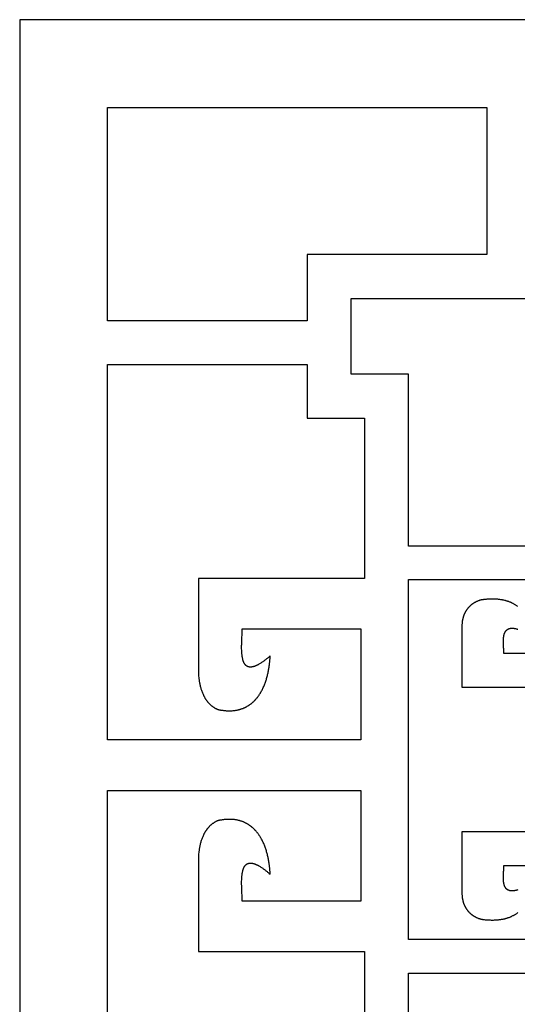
# Model space of a CAD drawing. Extents: x 0 to 758, y 0 to 338.
# Tile 2 of 6: x 0 to 113, y 114 to 338. Entities that reach past the tile are written whole.
import ezdxf

# ---------------------------------------------------------------- set-up
doc = ezdxf.new("R2010")
doc.units = 0
doc.layers.add('HOLE', color=7, linetype='CONTINUOUS')
doc.layers.add('OUTLINE', color=7, linetype='CONTINUOUS')

msp = doc.modelspace()

# ---------------------------------------------------------------- linework, layer by layer
at = {"layer": 'HOLE'}
for points in [[(20, 318), (106.29, 318), (106.29, 284.53), (65.41, 284.53), (65.41, 278.89), (65.41, 274.53), (65.41, 269.51), (20, 269.51)], [(20, 259.51), (65.41, 259.51), (65.41, 257.32), (65.41, 247.32), (75.41, 247.32), (78.47, 247.32), (78.47, 210.83), (40.67, 210.83), (40.67, 199.35), (40.67, 190.17), (40.67, 189.97), (40.67, 189.78), (40.68, 189.58), (40.68, 189.39), (40.69, 189.19), (40.7, 189), (40.72, 188.8), (40.73, 188.61), (40.76, 188.32), (40.79, 188.02), (40.81, 187.87), (40.83, 187.73), (40.85, 187.58), (40.87, 187.43), (40.9, 187.25), (40.94, 187.06), (40.97, 186.88), (41.01, 186.69), (41.05, 186.5), (41.1, 186.32), (41.15, 186.13), (41.2, 185.94), (41.25, 185.76), (41.31, 185.57), (41.37, 185.39), (41.43, 185.21), (41.5, 185.03), (41.57, 184.85), (41.65, 184.67), (41.72, 184.49), (41.81, 184.32), (41.85, 184.23), (41.89, 184.15), (41.94, 184.06), (41.98, 183.97), (42.03, 183.89), (42.07, 183.81), (42.12, 183.72), (42.17, 183.64), (42.22, 183.56), (42.27, 183.48), (42.32, 183.4), (42.38, 183.32), (42.43, 183.24), (42.48, 183.16), (42.54, 183.08), (42.6, 183.01), (42.65, 182.93), (42.71, 182.86), (42.77, 182.78), (42.84, 182.71), (42.9, 182.64), (42.96, 182.56), (43.03, 182.49), (43.09, 182.42), (43.16, 182.36), (43.22, 182.29), (43.29, 182.22), (43.36, 182.16), (43.43, 182.09), (43.51, 182.03), (43.59, 181.96), (43.67, 181.89), (43.75, 181.83), (43.83, 181.77), (43.91, 181.7), (44, 181.64), (44.08, 181.58), (44.17, 181.53), (44.26, 181.47), (44.35, 181.42), (44.44, 181.36), (44.53, 181.31), (44.57, 181.29), (44.62, 181.27), (44.67, 181.24), (44.71, 181.22), (44.76, 181.2), (44.81, 181.17), (44.85, 181.15), (44.9, 181.13), (44.94, 181.12), (44.98, 181.1), (45.01, 181.09), (45.05, 181.07), (45.08, 181.06), (45.12, 181.05), (45.16, 181.04), (45.19, 181.03), (45.23, 181.02), (45.26, 181.01), (45.3, 181), (45.34, 180.99), (45.41, 180.97), (45.48, 180.95), (45.55, 180.94), (45.63, 180.93), (45.7, 180.91), (45.77, 180.9), (45.92, 180.88), (46.08, 180.86), (46.23, 180.84), (46.38, 180.82), (46.53, 180.8), (46.68, 180.79), (46.83, 180.78), (46.98, 180.76), (47.13, 180.75), (47.29, 180.75), (47.44, 180.74), (47.6, 180.74), (47.76, 180.73), (47.92, 180.74), (48.07, 180.74), (48.23, 180.75), (48.39, 180.76), (48.55, 180.77), (48.7, 180.79), (48.86, 180.8), (49.02, 180.82), (49.17, 180.85), (49.33, 180.88), (49.48, 180.9), (49.64, 180.94), (49.79, 180.97), (49.89, 181), (50, 181.02), (50.11, 181.05), (50.21, 181.08), (50.32, 181.11), (50.42, 181.15), (50.52, 181.18), (50.63, 181.22), (50.73, 181.25), (50.83, 181.29), (50.93, 181.33), (51.04, 181.38), (51.14, 181.42), (51.24, 181.47), (51.33, 181.51), (51.43, 181.56), (51.48, 181.59), (51.52, 181.61), (51.61, 181.67), (51.8, 181.77), (51.93, 181.85), (52, 181.89), (52.04, 181.91), (52.05, 181.92), (52.07, 181.93), (52.09, 181.94), (52.11, 181.95), (52.16, 181.98), (52.24, 182.04), (52.32, 182.1), (52.41, 182.16), (52.54, 182.25), (52.6, 182.3), (52.63, 182.32), (52.65, 182.33), (52.66, 182.34), (52.7, 182.37), (52.73, 182.4), (52.8, 182.46), (52.93, 182.57), (53.07, 182.69), (53.14, 182.75), (53.17, 182.77), (53.2, 182.8), (53.23, 182.83), (53.26, 182.87), (53.33, 182.93), (53.45, 183.06), (53.57, 183.18), (53.63, 183.24), (53.67, 183.28), (53.69, 183.31), (53.72, 183.34), (53.75, 183.37), (53.81, 183.44), (53.92, 183.58), (54.03, 183.71), (54.09, 183.78), (54.12, 183.81), (54.14, 183.85), (54.17, 183.88), (54.2, 183.92), (54.25, 183.99), (54.35, 184.13), (54.41, 184.22), (54.47, 184.31), (54.53, 184.4), (54.59, 184.49), (54.65, 184.58), (54.71, 184.68), (54.77, 184.77), (54.82, 184.86), (54.88, 184.96), (54.93, 185.05), (55.04, 185.24), (55.15, 185.44), (55.25, 185.63), (55.34, 185.83), (55.44, 186.03), (55.53, 186.23), (55.61, 186.43), (55.7, 186.64), (55.78, 186.84), (55.86, 187.05), (55.93, 187.26), (56.01, 187.47), (56.07, 187.68), (56.14, 187.89), (56.2, 188.11), (56.27, 188.32), (56.32, 188.53), (56.38, 188.75), (56.43, 188.96), (56.48, 189.18), (56.53, 189.39), (56.58, 189.61), (56.62, 189.82), (56.66, 190.04), (56.7, 190.25), (56.73, 190.47), (56.76, 190.68), (56.81, 191), (56.83, 191.16), (56.85, 191.31), (56.87, 191.47), (56.89, 191.63), (56.91, 191.79), (56.92, 191.95), (56.94, 192.11), (56.95, 192.27), (56.96, 192.43), (56.97, 192.59), (56.98, 192.75), (56.99, 192.91), (56.99, 193.07), (56.99, 193.23), (56.76, 193.02), (56.53, 192.82), (56.41, 192.72), (56.29, 192.63), (56.17, 192.53), (56.05, 192.43), (55.93, 192.34), (55.8, 192.24), (55.68, 192.15), (55.56, 192.06), (55.43, 191.96), (55.31, 191.87), (55.18, 191.79), (55.05, 191.7), (54.9, 191.6), (54.74, 191.5), (54.58, 191.4), (54.42, 191.31), (54.34, 191.26), (54.26, 191.22), (54.18, 191.17), (54.1, 191.13), (54.01, 191.09), (53.93, 191.05), (53.85, 191.01), (53.76, 190.97), (53.71, 190.95), (53.66, 190.93), (53.61, 190.91), (53.56, 190.89), (53.51, 190.87), (53.45, 190.85), (53.4, 190.84), (53.35, 190.82), (53.3, 190.8), (53.25, 190.79), (53.19, 190.77), (53.14, 190.76), (53.09, 190.75), (53.03, 190.74), (52.98, 190.72), (52.93, 190.71), (52.83, 190.7), (52.81, 190.69), (52.79, 190.69), (52.78, 190.69), (52.77, 190.68), (52.76, 190.68), (52.75, 190.68), (52.73, 190.68), (52.7, 190.68), (52.66, 190.68), (52.62, 190.67), (52.58, 190.67), (52.53, 190.67), (52.49, 190.67), (52.45, 190.67), (52.41, 190.68), (52.37, 190.68), (52.32, 190.68), (52.3, 190.69), (52.28, 190.69), (52.26, 190.69), (52.24, 190.69), (52.22, 190.7), (52.2, 190.7), (52.18, 190.7), (52.16, 190.71), (52.14, 190.71), (52.12, 190.72), (52.1, 190.72), (52.08, 190.73), (52.08, 190.73), (52.07, 190.73), (52.07, 190.73), (52.06, 190.73), (52.05, 190.74), (52.04, 190.74), (52.03, 190.74), (52.02, 190.75), (51.99, 190.76), (51.95, 190.78), (51.93, 190.79), (51.9, 190.8), (51.89, 190.8), (51.88, 190.81), (51.87, 190.81), (51.85, 190.82), (51.83, 190.83), (51.81, 190.84), (51.78, 190.85), (51.76, 190.86), (51.74, 190.87), (51.72, 190.89), (51.69, 190.9), (51.67, 190.91), (51.65, 190.93), (51.63, 190.94), (51.61, 190.96), (51.59, 190.97), (51.57, 190.99), (51.55, 191.01), (51.53, 191.02), (51.51, 191.04), (51.49, 191.06), (51.47, 191.07), (51.45, 191.09), (51.44, 191.11), (51.42, 191.13), (51.4, 191.15), (51.38, 191.17), (51.37, 191.19), (51.35, 191.21), (51.33, 191.23), (51.32, 191.25), (51.3, 191.27), (51.28, 191.29), (51.27, 191.31), (51.25, 191.33), (51.24, 191.35), (51.22, 191.37), (51.21, 191.4), (51.19, 191.42), (51.18, 191.44), (51.15, 191.48), (51.13, 191.53), (51.1, 191.58), (51.08, 191.62), (51.05, 191.67), (51.03, 191.72), (51.01, 191.76), (50.99, 191.81), (50.97, 191.86), (50.95, 191.91), (50.93, 191.95), (50.91, 192), (50.89, 192.05), (50.88, 192.09), (50.87, 192.13), (50.85, 192.17), (50.84, 192.21), (50.82, 192.29), (50.8, 192.37), (50.78, 192.45), (50.76, 192.53), (50.72, 192.69), (50.7, 192.77), (50.69, 192.84), (50.68, 192.91), (50.66, 192.99), (50.64, 193.14), (50.62, 193.29), (50.6, 193.44), (50.58, 193.59), (50.57, 193.74), (50.56, 193.89), (50.55, 194.05), (50.54, 194.2), (50.54, 194.35), (50.53, 194.5), (50.52, 194.8), (50.52, 195.1), (50.52, 195.27), (50.52, 195.44), (50.52, 195.61), (50.53, 195.79), (50.54, 196.13), (50.55, 196.47), (50.56, 196.99), (50.57, 197.25), (50.58, 197.51), (50.6, 197.97), (50.62, 198.43), (50.64, 198.89), (50.65, 199.12), (50.66, 199.35), (77.67, 199.35), (77.67, 174.15), (20, 174.15)]]:
    msp.add_lwpolyline(points, close=True, dxfattribs=at)
for points in [[(129.48, 218.23), (88.47, 218.23), (88.47, 247.32), (88.47, 257.32), (78.47, 257.32), (75.41, 257.32), (75.41, 274.53), (197.92, 274.53)], [(121.43, 128.69), (88.47, 128.69), (88.47, 210.58), (121.43, 210.58)], [(113.37, 204.46), (113.25, 204.55), (113.13, 204.63), (113.02, 204.71), (112.9, 204.79), (112.77, 204.87), (112.65, 204.94), (112.53, 205.01), (112.41, 205.08), (112.37, 205.1), (112.33, 205.12), (112.26, 205.15), (112.12, 205.22), (111.98, 205.29), (111.91, 205.32), (111.87, 205.34), (111.83, 205.36), (111.8, 205.37), (111.76, 205.39), (111.68, 205.42), (111.52, 205.48), (111.37, 205.54), (111.29, 205.57), (111.25, 205.58), (111.21, 205.6), (111.17, 205.61), (111.13, 205.63), (111.04, 205.65), (110.87, 205.7), (110.7, 205.75), (110.62, 205.78), (110.58, 205.79), (110.54, 205.8), (110.5, 205.81), (110.46, 205.82), (110.38, 205.84), (110.22, 205.87), (110.01, 205.92), (109.91, 205.94), (109.86, 205.95), (109.8, 205.96), (109.76, 205.97), (109.72, 205.97), (109.63, 205.99), (109.47, 206.01), (109.24, 206.04), (109.13, 206.06), (109.01, 206.07), (108.82, 206.1), (108.63, 206.11), (108.44, 206.12), (108.25, 206.13), (108.06, 206.14), (107.87, 206.15), (107.68, 206.15), (107.49, 206.15), (107.3, 206.15), (107.11, 206.14), (106.92, 206.13), (106.73, 206.12), (106.54, 206.11), (106.35, 206.1), (106.16, 206.09), (105.97, 206.07), (105.71, 206.04), (105.58, 206.03), (105.45, 206.01), (105.38, 206.01), (105.32, 206), (105.26, 205.99), (105.19, 205.98), (105.13, 205.96), (105.06, 205.95), (105, 205.94), (104.93, 205.92), (104.87, 205.9), (104.81, 205.89), (104.75, 205.87), (104.69, 205.85), (104.63, 205.83), (104.57, 205.81), (104.51, 205.79), (104.45, 205.77), (104.33, 205.72), (104.21, 205.67), (104.09, 205.62), (103.98, 205.57), (103.91, 205.54), (103.85, 205.51), (103.79, 205.48), (103.73, 205.45), (103.66, 205.41), (103.6, 205.38), (103.54, 205.35), (103.48, 205.31), (103.42, 205.28), (103.37, 205.24), (103.31, 205.2), (103.25, 205.17), (103.19, 205.13), (103.13, 205.09), (103.08, 205.05), (103.02, 205.01), (102.97, 204.97), (102.91, 204.93), (102.86, 204.89), (102.8, 204.85), (102.75, 204.81), (102.7, 204.76), (102.65, 204.72), (102.6, 204.67), (102.55, 204.63), (102.5, 204.58), (102.45, 204.54), (102.4, 204.49), (102.35, 204.44), (102.3, 204.4), (102.25, 204.35), (102.21, 204.3), (102.16, 204.25), (102.12, 204.2), (102.07, 204.15), (102.03, 204.1), (101.98, 204.04), (101.94, 203.99), (101.9, 203.94), (101.86, 203.89), (101.82, 203.83), (101.78, 203.78), (101.74, 203.72), (101.7, 203.67), (101.66, 203.61), (101.62, 203.55), (101.59, 203.5), (101.55, 203.44), (101.51, 203.38), (101.48, 203.32), (101.45, 203.26), (101.41, 203.2), (101.38, 203.14), (101.35, 203.08), (101.32, 203.02), (101.29, 202.96), (101.26, 202.89), (101.23, 202.83), (101.2, 202.77), (101.17, 202.7), (101.14, 202.64), (101.12, 202.57), (101.09, 202.51), (101.07, 202.44), (101.04, 202.37), (101.01, 202.29), (100.99, 202.21), (100.96, 202.13), (100.94, 202.05), (100.92, 201.97), (100.9, 201.9), (100.87, 201.82), (100.85, 201.74), (100.84, 201.66), (100.82, 201.58), (100.8, 201.5), (100.79, 201.42), (100.77, 201.33), (100.76, 201.25), (100.74, 201.17), (100.72, 201.01), (100.7, 200.85), (100.68, 200.68), (100.67, 200.52), (100.66, 200.36), (100.65, 200.19), (100.65, 200.03), (100.64, 199.86), (100.64, 193.74), (100.64, 186.09), (129.14, 186.09)], [(121.43, 193.74), (110.22, 193.74), (110.21, 194.02), (110.19, 194.3), (110.18, 194.58), (110.16, 194.86), (110.14, 195.08), (110.13, 195.3), (110.11, 195.73), (110.09, 196.06), (110.09, 196.14), (110.09, 196.23), (110.09, 196.31), (110.09, 196.39), (110.09, 196.53), (110.09, 196.66), (110.09, 196.8), (110.09, 196.86), (110.09, 196.93), (110.1, 196.97), (110.1, 197.01), (110.11, 197.09), (110.12, 197.24), (110.13, 197.39), (110.14, 197.47), (110.14, 197.51), (110.15, 197.55), (110.16, 197.62), (110.17, 197.69), (110.18, 197.76), (110.2, 197.84), (110.21, 197.91), (110.23, 197.98), (110.24, 198.02), (110.25, 198.05), (110.26, 198.09), (110.27, 198.13), (110.28, 198.16), (110.29, 198.2), (110.3, 198.23), (110.31, 198.27), (110.33, 198.3), (110.34, 198.34), (110.35, 198.37), (110.37, 198.41), (110.38, 198.44), (110.4, 198.47), (110.41, 198.51), (110.43, 198.54), (110.44, 198.57), (110.46, 198.61), (110.48, 198.64), (110.49, 198.67), (110.51, 198.7), (110.53, 198.73), (110.55, 198.76), (110.57, 198.79), (110.59, 198.82), (110.61, 198.85), (110.63, 198.88), (110.65, 198.91), (110.68, 198.94), (110.7, 198.97), (110.72, 198.99), (110.75, 199.02), (110.76, 199.03), (110.77, 199.04), (110.79, 199.06), (110.8, 199.07), (110.81, 199.08), (110.82, 199.1), (110.84, 199.11), (110.85, 199.12), (110.86, 199.13), (110.88, 199.14), (110.89, 199.16), (110.91, 199.17), (110.92, 199.18), (110.93, 199.19), (110.95, 199.2), (110.96, 199.21), (110.98, 199.22), (110.99, 199.23), (111.01, 199.24), (111.02, 199.25), (111.04, 199.26), (111.05, 199.27), (111.07, 199.28), (111.08, 199.29), (111.1, 199.3), (111.12, 199.31), (111.13, 199.32), (111.15, 199.33), (111.17, 199.34), (111.18, 199.35), (111.2, 199.35), (111.22, 199.36), (111.23, 199.37), (111.25, 199.38), (111.27, 199.38), (111.29, 199.39), (111.31, 199.4), (111.32, 199.41), (111.34, 199.41), (111.36, 199.42), (111.39, 199.43), (111.43, 199.44), (111.46, 199.45), (111.5, 199.46), (111.53, 199.47), (111.57, 199.48), (111.61, 199.48), (111.64, 199.49), (111.68, 199.5), (111.72, 199.5), (111.75, 199.51), (111.79, 199.51), (111.82, 199.52), (111.86, 199.52), (111.9, 199.52), (111.93, 199.52), (111.96, 199.53), (112, 199.53), (112.03, 199.53), (112.06, 199.53), (112.09, 199.53), (112.13, 199.53), (112.16, 199.52), (112.19, 199.52), (112.25, 199.52), (112.32, 199.51), (112.38, 199.51), (112.45, 199.5), (112.51, 199.49), (112.57, 199.48), (112.64, 199.47), (112.7, 199.46), (112.83, 199.44), (112.96, 199.41), (113, 199.4), (113.05, 199.39), (113.15, 199.36), (113.24, 199.34), (113.34, 199.31)], [(20, 77.25), (20, 162.61), (77.67, 162.61), (77.67, 137.41), (50.66, 137.41), (50.65, 137.64), (50.64, 137.87), (50.62, 138.33), (50.6, 138.79), (50.58, 139.25), (50.57, 139.51), (50.56, 139.77), (50.55, 140.3), (50.54, 140.64), (50.53, 140.98), (50.52, 141.15), (50.52, 141.32), (50.52, 141.49), (50.52, 141.66), (50.52, 141.96), (50.53, 142.26), (50.54, 142.41), (50.54, 142.56), (50.55, 142.72), (50.56, 142.87), (50.57, 143.02), (50.58, 143.17), (50.6, 143.33), (50.62, 143.48), (50.64, 143.63), (50.66, 143.77), (50.68, 143.85), (50.69, 143.92), (50.7, 144), (50.72, 144.07), (50.76, 144.23), (50.78, 144.31), (50.8, 144.39), (50.82, 144.47), (50.84, 144.56), (50.85, 144.6), (50.87, 144.64), (50.88, 144.68), (50.89, 144.71), (50.91, 144.76), (50.93, 144.81), (50.95, 144.86), (50.97, 144.9), (50.99, 144.95), (51.01, 145), (51.03, 145.05), (51.05, 145.09), (51.08, 145.14), (51.1, 145.19), (51.13, 145.23), (51.15, 145.28), (51.18, 145.32), (51.19, 145.35), (51.21, 145.37), (51.22, 145.39), (51.24, 145.41), (51.25, 145.43), (51.27, 145.45), (51.28, 145.47), (51.3, 145.49), (51.32, 145.52), (51.33, 145.54), (51.35, 145.56), (51.37, 145.58), (51.38, 145.59), (51.4, 145.61), (51.42, 145.63), (51.44, 145.65), (51.45, 145.67), (51.47, 145.69), (51.49, 145.71), (51.51, 145.72), (51.53, 145.74), (51.55, 145.76), (51.57, 145.77), (51.59, 145.79), (51.61, 145.8), (51.63, 145.82), (51.65, 145.83), (51.67, 145.85), (51.69, 145.86), (51.72, 145.88), (51.74, 145.89), (51.76, 145.9), (51.78, 145.91), (51.81, 145.92), (51.83, 145.94), (51.85, 145.95), (51.87, 145.95), (51.88, 145.96), (51.89, 145.96), (51.9, 145.97), (51.93, 145.98), (51.95, 145.99), (51.99, 146), (52.02, 146.01), (52.03, 146.02), (52.04, 146.02), (52.05, 146.03), (52.06, 146.03), (52.07, 146.03), (52.07, 146.03), (52.08, 146.04), (52.08, 146.04), (52.1, 146.04), (52.12, 146.05), (52.14, 146.05), (52.16, 146.05), (52.18, 146.06), (52.2, 146.06), (52.22, 146.07), (52.24, 146.07), (52.26, 146.07), (52.28, 146.07), (52.3, 146.08), (52.32, 146.08), (52.37, 146.08), (52.41, 146.09), (52.45, 146.09), (52.49, 146.09), (52.53, 146.09), (52.58, 146.09), (52.62, 146.09), (52.66, 146.09), (52.7, 146.09), (52.73, 146.08), (52.75, 146.08), (52.76, 146.08), (52.77, 146.08), (52.78, 146.08), (52.79, 146.07), (52.81, 146.07), (52.83, 146.07), (52.93, 146.05), (52.98, 146.04), (53.03, 146.03), (53.09, 146.02), (53.14, 146), (53.19, 145.99), (53.25, 145.98), (53.3, 145.96), (53.35, 145.94), (53.4, 145.93), (53.45, 145.91), (53.51, 145.89), (53.56, 145.87), (53.61, 145.85), (53.66, 145.83), (53.71, 145.81), (53.76, 145.79), (53.85, 145.75), (53.93, 145.71), (54.01, 145.67), (54.1, 145.63), (54.18, 145.59), (54.26, 145.55), (54.34, 145.5), (54.42, 145.46), (54.58, 145.36), (54.74, 145.27), (54.9, 145.17), (55.05, 145.06), (55.18, 144.98), (55.31, 144.89), (55.43, 144.8), (55.56, 144.71), (55.68, 144.62), (55.8, 144.52), (55.93, 144.43), (56.05, 144.33), (56.17, 144.24), (56.29, 144.14), (56.41, 144.04), (56.53, 143.94), (56.76, 143.74), (56.99, 143.54), (56.99, 143.7), (56.99, 143.86), (56.98, 144.02), (56.97, 144.18), (56.96, 144.33), (56.95, 144.49), (56.94, 144.65), (56.92, 144.81), (56.91, 144.97), (56.89, 145.13), (56.87, 145.29), (56.85, 145.45), (56.83, 145.61), (56.81, 145.77), (56.76, 146.08), (56.73, 146.3), (56.7, 146.51), (56.66, 146.73), (56.62, 146.94), (56.58, 147.16), (56.53, 147.37), (56.48, 147.59), (56.43, 147.8), (56.38, 148.02), (56.32, 148.23), (56.27, 148.44), (56.2, 148.66), (56.14, 148.87), (56.07, 149.08), (56.01, 149.29), (55.93, 149.5), (55.86, 149.71), (55.78, 149.92), (55.7, 150.12), (55.61, 150.33), (55.53, 150.53), (55.44, 150.73), (55.34, 150.93), (55.25, 151.13), (55.15, 151.33), (55.04, 151.52), (54.93, 151.71), (54.88, 151.81), (54.82, 151.9), (54.77, 151.99), (54.71, 152.09), (54.65, 152.18), (54.59, 152.27), (54.53, 152.36), (54.47, 152.45), (54.41, 152.54), (54.35, 152.63), (54.25, 152.77), (54.2, 152.85), (54.17, 152.88), (54.14, 152.92), (54.12, 152.95), (54.09, 152.98), (54.03, 153.05), (53.92, 153.19), (53.81, 153.32), (53.75, 153.39), (53.72, 153.42), (53.69, 153.45), (53.67, 153.49), (53.63, 153.52), (53.57, 153.58), (53.45, 153.71), (53.33, 153.83), (53.26, 153.9), (53.23, 153.93), (53.2, 153.96), (53.17, 153.99), (53.14, 154.02), (53.07, 154.08), (52.93, 154.19), (52.8, 154.31), (52.73, 154.36), (52.7, 154.39), (52.66, 154.42), (52.65, 154.43), (52.63, 154.44), (52.6, 154.47), (52.54, 154.51), (52.41, 154.6), (52.32, 154.66), (52.24, 154.72), (52.16, 154.78), (52.11, 154.81), (52.09, 154.82), (52.07, 154.84), (52.05, 154.85), (52.04, 154.86), (52, 154.88), (51.93, 154.92), (51.8, 154.99), (51.61, 155.1), (51.52, 155.15), (51.48, 155.17), (51.43, 155.2), (51.33, 155.25), (51.24, 155.3), (51.14, 155.34), (51.04, 155.39), (50.93, 155.43), (50.83, 155.47), (50.73, 155.51), (50.63, 155.55), (50.52, 155.58), (50.42, 155.62), (50.32, 155.65), (50.21, 155.68), (50.11, 155.71), (50, 155.74), (49.89, 155.77), (49.79, 155.79), (49.64, 155.83), (49.48, 155.86), (49.33, 155.89), (49.17, 155.91), (49.02, 155.94), (48.86, 155.96), (48.7, 155.98), (48.55, 155.99), (48.39, 156.01), (48.23, 156.02), (48.07, 156.02), (47.92, 156.03), (47.76, 156.03), (47.6, 156.03), (47.44, 156.02), (47.29, 156.02), (47.13, 156.01), (46.98, 156), (46.83, 155.99), (46.68, 155.97), (46.53, 155.96), (46.38, 155.94), (46.23, 155.92), (46.08, 155.91), (45.92, 155.88), (45.77, 155.86), (45.7, 155.85), (45.63, 155.84), (45.55, 155.82), (45.48, 155.81), (45.41, 155.79), (45.34, 155.78), (45.3, 155.77), (45.26, 155.76), (45.23, 155.75), (45.19, 155.74), (45.16, 155.72), (45.12, 155.71), (45.08, 155.7), (45.05, 155.69), (45.01, 155.67), (44.98, 155.66), (44.94, 155.65), (44.9, 155.63), (44.85, 155.61), (44.81, 155.59), (44.76, 155.57), (44.71, 155.54), (44.67, 155.52), (44.62, 155.5), (44.57, 155.47), (44.53, 155.45), (44.44, 155.4), (44.35, 155.35), (44.26, 155.29), (44.17, 155.24), (44.08, 155.18), (44, 155.12), (43.91, 155.06), (43.83, 155), (43.75, 154.93), (43.67, 154.87), (43.59, 154.8), (43.51, 154.73), (43.43, 154.67), (43.36, 154.61), (43.29, 154.54), (43.22, 154.48), (43.16, 154.41), (43.09, 154.34), (43.03, 154.27), (42.96, 154.2), (42.9, 154.13), (42.84, 154.06), (42.77, 153.98), (42.71, 153.91), (42.65, 153.83), (42.6, 153.76), (42.54, 153.68), (42.48, 153.6), (42.43, 153.52), (42.38, 153.45), (42.32, 153.37), (42.27, 153.29), (42.22, 153.2), (42.17, 153.12), (42.12, 153.04), (42.07, 152.96), (42.03, 152.87), (41.98, 152.79), (41.94, 152.7), (41.89, 152.62), (41.85, 152.53), (41.81, 152.44), (41.72, 152.27), (41.65, 152.09), (41.57, 151.92), (41.5, 151.74), (41.43, 151.55), (41.37, 151.37), (41.31, 151.19), (41.25, 151), (41.2, 150.82), (41.15, 150.63), (41.1, 150.45), (41.05, 150.26), (41.01, 150.07), (40.97, 149.89), (40.94, 149.7), (40.9, 149.51), (40.87, 149.33), (40.85, 149.18), (40.83, 149.03), (40.81, 148.89), (40.79, 148.74), (40.76, 148.45), (40.73, 148.15), (40.72, 147.96), (40.7, 147.76), (40.69, 147.57), (40.68, 147.38), (40.68, 147.18), (40.67, 146.99), (40.67, 146.79), (40.67, 146.6), (40.67, 137.41), (40.67, 125.93), (78.47, 125.93), (78.47, 92.25)], [(129.14, 153.18), (100.64, 153.18), (100.64, 145.53), (100.64, 139.4), (100.65, 139.24), (100.65, 139.08), (100.66, 138.91), (100.67, 138.75), (100.68, 138.59), (100.7, 138.42), (100.72, 138.26), (100.74, 138.1), (100.76, 138.02), (100.77, 137.93), (100.79, 137.85), (100.8, 137.77), (100.82, 137.69), (100.84, 137.61), (100.85, 137.53), (100.87, 137.45), (100.9, 137.37), (100.92, 137.29), (100.94, 137.22), (100.96, 137.14), (100.99, 137.06), (101.01, 136.98), (101.04, 136.9), (101.07, 136.83), (101.09, 136.76), (101.12, 136.69), (101.14, 136.63), (101.17, 136.57), (101.2, 136.5), (101.23, 136.44), (101.26, 136.38), (101.29, 136.31), (101.32, 136.25), (101.35, 136.19), (101.38, 136.13), (101.41, 136.07), (101.45, 136.01), (101.48, 135.95), (101.51, 135.89), (101.55, 135.83), (101.59, 135.77), (101.62, 135.72), (101.66, 135.66), (101.7, 135.6), (101.74, 135.55), (101.78, 135.49), (101.82, 135.44), (101.86, 135.38), (101.9, 135.33), (101.94, 135.28), (101.98, 135.22), (102.03, 135.17), (102.07, 135.12), (102.12, 135.07), (102.16, 135.02), (102.21, 134.97), (102.25, 134.92), (102.3, 134.87), (102.35, 134.82), (102.4, 134.78), (102.45, 134.73), (102.5, 134.68), (102.55, 134.64), (102.6, 134.59), (102.65, 134.55), (102.7, 134.51), (102.75, 134.46), (102.8, 134.42), (102.86, 134.38), (102.91, 134.34), (102.97, 134.3), (103.02, 134.26), (103.08, 134.22), (103.13, 134.18), (103.19, 134.14), (103.25, 134.1), (103.31, 134.06), (103.37, 134.03), (103.42, 133.99), (103.48, 133.96), (103.54, 133.92), (103.6, 133.89), (103.66, 133.86), (103.73, 133.82), (103.79, 133.79), (103.85, 133.76), (103.91, 133.73), (103.98, 133.7), (104.09, 133.65), (104.21, 133.6), (104.33, 133.55), (104.45, 133.5), (104.51, 133.48), (104.57, 133.46), (104.63, 133.44), (104.69, 133.42), (104.75, 133.4), (104.81, 133.38), (104.87, 133.37), (104.93, 133.35), (105, 133.33), (105.06, 133.32), (105.13, 133.31), (105.19, 133.29), (105.26, 133.28), (105.32, 133.27), (105.38, 133.26), (105.45, 133.25), (105.58, 133.24), (105.71, 133.22), (105.97, 133.2), (106.16, 133.18), (106.35, 133.17), (106.54, 133.16), (106.73, 133.14), (106.92, 133.13), (107.11, 133.13), (107.3, 133.12), (107.49, 133.12), (107.68, 133.12), (107.87, 133.12), (108.06, 133.13), (108.25, 133.13), (108.44, 133.14), (108.63, 133.16), (108.82, 133.17), (109.01, 133.19), (109.13, 133.21), (109.24, 133.22), (109.47, 133.26), (109.63, 133.28), (109.72, 133.29), (109.76, 133.3), (109.8, 133.31), (109.86, 133.32), (109.91, 133.33), (110.01, 133.35), (110.22, 133.4), (110.38, 133.43), (110.46, 133.45), (110.5, 133.46), (110.54, 133.47), (110.58, 133.48), (110.62, 133.49), (110.7, 133.52), (110.87, 133.57), (111.04, 133.62), (111.13, 133.64), (111.17, 133.66), (111.21, 133.67), (111.25, 133.68), (111.29, 133.7), (111.37, 133.73), (111.52, 133.79), (111.68, 133.85), (111.76, 133.88), (111.8, 133.9), (111.83, 133.91), (111.87, 133.93), (111.91, 133.95), (111.98, 133.98), (112.12, 134.05), (112.26, 134.12), (112.33, 134.15), (112.37, 134.17), (112.41, 134.19), (112.53, 134.26), (112.65, 134.33), (112.77, 134.4), (112.9, 134.48), (113.02, 134.56), (113.13, 134.64), (113.25, 134.72), (113.37, 134.81)], [(113.34, 139.96), (113.24, 139.93), (113.15, 139.9), (113.05, 139.88), (113, 139.87), (112.96, 139.86), (112.83, 139.83), (112.7, 139.81), (112.64, 139.8), (112.57, 139.79), (112.51, 139.78), (112.45, 139.77), (112.38, 139.76), (112.32, 139.75), (112.25, 139.75), (112.19, 139.75), (112.16, 139.74), (112.13, 139.74), (112.09, 139.74), (112.06, 139.74), (112.03, 139.74), (112, 139.74), (111.96, 139.74), (111.93, 139.74), (111.9, 139.75), (111.86, 139.75), (111.82, 139.75), (111.79, 139.76), (111.75, 139.76), (111.72, 139.76), (111.68, 139.77), (111.64, 139.78), (111.61, 139.78), (111.57, 139.79), (111.53, 139.8), (111.5, 139.81), (111.46, 139.82), (111.43, 139.83), (111.39, 139.84), (111.36, 139.85), (111.34, 139.86), (111.32, 139.86), (111.31, 139.87), (111.29, 139.88), (111.27, 139.88), (111.25, 139.89), (111.23, 139.9), (111.22, 139.91), (111.2, 139.91), (111.18, 139.92), (111.17, 139.93), (111.15, 139.94), (111.13, 139.95), (111.12, 139.96), (111.1, 139.97), (111.08, 139.98), (111.07, 139.99), (111.05, 140), (111.04, 140.01), (111.02, 140.02), (111.01, 140.03), (110.99, 140.04), (110.98, 140.05), (110.96, 140.06), (110.95, 140.07), (110.93, 140.08), (110.92, 140.09), (110.9, 140.1), (110.89, 140.11), (110.88, 140.12), (110.86, 140.14), (110.85, 140.15), (110.84, 140.16), (110.82, 140.17), (110.81, 140.19), (110.8, 140.2), (110.78, 140.21), (110.77, 140.22), (110.76, 140.24), (110.75, 140.25), (110.72, 140.28), (110.7, 140.3), (110.68, 140.33), (110.65, 140.36), (110.63, 140.39), (110.61, 140.42), (110.59, 140.45), (110.57, 140.48), (110.55, 140.51), (110.53, 140.54), (110.51, 140.57), (110.49, 140.6), (110.48, 140.63), (110.46, 140.66), (110.44, 140.7), (110.43, 140.73), (110.41, 140.76), (110.39, 140.8), (110.38, 140.83), (110.37, 140.86), (110.35, 140.9), (110.34, 140.93), (110.33, 140.97), (110.31, 141), (110.3, 141.04), (110.29, 141.07), (110.28, 141.11), (110.27, 141.14), (110.26, 141.18), (110.25, 141.21), (110.24, 141.25), (110.23, 141.29), (110.21, 141.36), (110.2, 141.43), (110.18, 141.5), (110.17, 141.58), (110.16, 141.65), (110.15, 141.72), (110.14, 141.76), (110.14, 141.8), (110.13, 141.87), (110.12, 142.03), (110.11, 142.18), (110.1, 142.26), (110.1, 142.3), (110.09, 142.34), (110.09, 142.4), (110.09, 142.47), (110.09, 142.61), (110.09, 142.74), (110.09, 142.88), (110.09, 142.96), (110.09, 143.04), (110.09, 143.12), (110.09, 143.21), (110.11, 143.53), (110.13, 143.97), (110.14, 144.19), (110.16, 144.41), (110.18, 144.69), (110.19, 144.97), (110.21, 145.25), (110.22, 145.53), (121.43, 145.53)], [(88.47, 92.25), (88.47, 121.04), (129.48, 121.04)]]:
    msp.add_lwpolyline(points, dxfattribs=at)
at = {"layer": 'OUTLINE'}
msp.add_lwpolyline([(20, 338), (0, 338), (0, 318), (0, 20), (0, 0), (20, 0), (738, 0), (758, 0), (758, 20), (758, 318), (758, 338), (738, 338)], close=True, dxfattribs=at)

doc.saveas('drawing.dxf')
